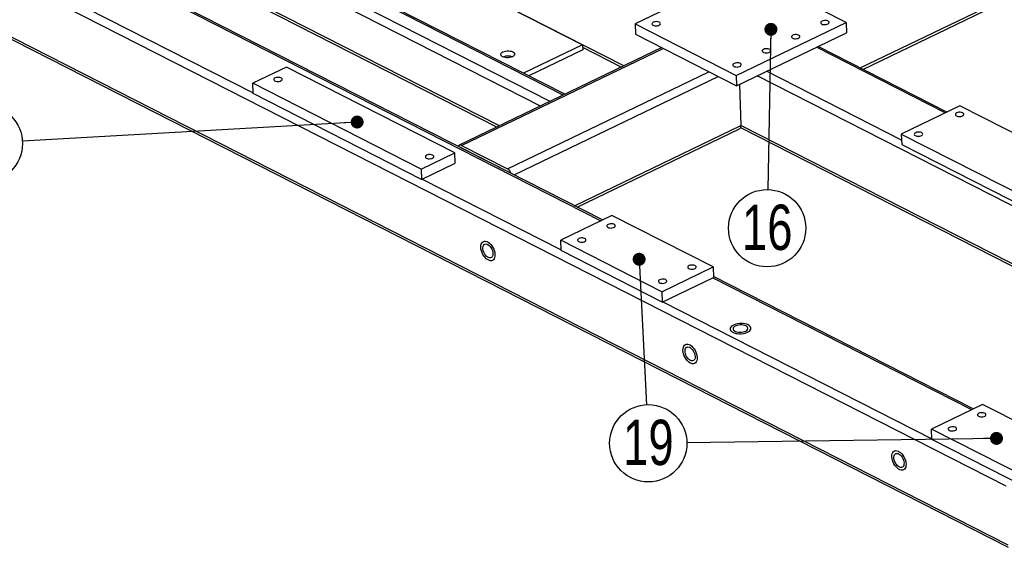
# Model space of a CAD drawing. Header units: millimetres. Extents: x 5 to 3649, y 4 to 418.
# Tile 26 of 105: x 1039 to 1115, y 211 to 251. Entities that reach past the tile are written whole.
import ezdxf

# ---------------------------------------------------------------- set-up
doc = ezdxf.new("R2010")
doc.units = ezdxf.units.MM
doc.layers.add('NOTES', color=6, linetype='Continuous')
doc.layers.add('TRAIT-FORT', color=4, linetype='Continuous', lineweight=25)
doc.styles.add('SLDTEXTSTYLE0', font='TXT', dxfattribs={"width": 0.75})
doc.dimstyles.new('SLDDIMSTYLE6', dxfattribs={"dimtxt": 0.18, "dimasz": 1, "dimexe": 0, "dimexo": 0.0625, "dimgap": 0, "dimtad": 0, "dimtih": 1, "dimtoh": 1, "dimdec": 0, "dimrnd": 1e-09, "dimzin": 0, "dimdsep": 46, "dimtxsty": 'Standard', "dimblk1": 'DOT', "dimblk2": 'DOT', "dimsah": 1, "dimcen": 0.09, "dimadec": 0, "dimazin": 0, "dimtfac": 1, "dimtdec": 0, "dimtofl": 0, "dimtmove": 0, "dimatfit": 3, "dimldrblk": 'DOT', "dimfxl": 1, "dimfrac": 2, "dimtolj": 1, "dimtzin": 0, "dimarcsym": 0})

# ---------------------------------------------------------------- blocks, each defined once
blk = doc.blocks.new('SW_NOTE_71')
at = {"layer": 'NOTES', "color": 0}
blk.add_circle((0.148, -2.979), 2.983, dxfattribs=at)
at = {"layer": 'NOTES', "color": 0, "insert": (0.157, -1.16), "char_height": 3.5, "attachment_point": 2, "style": 'SLDTEXTSTYLE0'}
blk.add_mtext('19', dxfattribs=at)
blk = doc.blocks.new('_Dot')
at = {"color": 0, "linetype": 'ByBlock', "lineweight": -2}
blk.add_line((-0.5, 0), (-1, 0), dxfattribs=at)
at = {"color": 0, "linetype": 'ByBlock', "const_width": 0.5}
blk.add_lwpolyline([(-0.25, 0, 1), (0.25, 0, 1)], format="xyb", close=True, dxfattribs=at)
blk = doc.blocks.new('SW_NOTE_72')
at = {"layer": 'NOTES', "color": 0}
blk.add_circle((-2.978, -0.171), 2.983, dxfattribs=at)
at = {"layer": 'NOTES', "color": 0, "insert": (-2.968, 1.648), "char_height": 3.5, "attachment_point": 2, "style": 'SLDTEXTSTYLE0'}
blk.add_mtext('18', dxfattribs=at)
blk = doc.blocks.new('SW_NOTE_73')
at = {"layer": 'NOTES', "color": 0}
blk.add_circle((-0.056, -2.982), 2.983, dxfattribs=at)
at = {"layer": 'NOTES', "color": 0, "insert": (-0.047, -1.163), "char_height": 3.5, "attachment_point": 2, "style": 'SLDTEXTSTYLE0'}
blk.add_mtext('16', dxfattribs=at)

msp = doc.modelspace()

# ---------------------------------------------------------------- linework, layer by layer
at = {"layer": 'TRAIT-FORT', "lineweight": 25}
for p, q in [((1015.291608, 271.016208), (1084.222981, 235.914954)), ((1084.348258, 235.975313), (1015.66646, 270.949478)), ((1007.21499, 270.585789), (1115.491775, 215.449053)), ((1007.38029, 266.03877), (1115.657075, 210.902034)), ((1007.61979, 265.735318), (1115.677677, 210.710049)), ((1081.315244, 245.615475), (1052.809032, 260.131417)), ((1081.440521, 245.675834), (1053.033052, 260.141494)), ((1085.99995, 247.872591), (1061.201124, 260.500656)), ((1080.296786, 245.124777), (1051.790575, 259.640718)), ((1079.559954, 244.769767), (1051.465674, 259.075945)), ((1035.23376, 257.048282), (1057.351021, 245.785724)), ((1068.228704, 256.922069), (1082.804425, 249.499817)), ((1076.381182, 243.238219), (1051.582356, 255.866284)), ((1051.712408, 255.618565), (1076.198045, 243.149982)), ((1095.34892, 255.20451), (1086.861772, 251.115358)), ((1103.157342, 251.228303), (1095.34892, 255.20451)), ((1104.250496, 247.709237), (1115.9726, 253.357007)), ((1104.455114, 247.605041), (1116.024689, 253.179322)), ((1086.861772, 251.115358), (1094.670194, 247.139151)), ((1086.861772, 251.115358), (1086.890943, 250.312943)), ((1094.670194, 247.139151), (1103.157342, 251.228303)), ((1103.157342, 251.228303), (1103.186513, 250.425887)), ((1086.890943, 250.312943), (1094.699365, 246.336736)), ((1094.699365, 246.336736), (1103.186513, 250.425887)), ((1082.804425, 249.499817), (1078.244996, 247.30306)), ((1082.804425, 249.499817), (1082.819011, 249.098609)), ((1088.920222, 249.279593), (1073.279727, 241.743922)), ((1073.465473, 241.729335), (1089.025245, 249.226113)), ((1082.819011, 249.098609), (1078.656928, 247.093296)), ((1082.811148, 249.3149), (1085.816813, 247.784354)), ((1110.818451, 244.240548), (1100.866692, 249.308186)), ((1110.943728, 244.300907), (1100.991969, 249.368545)), ((1059.926653, 247.785015), (1057.323927, 246.531009)), ((1072.940689, 241.158004), (1059.926653, 247.785015)), ((1077.005291, 239.926788), (1092.565063, 247.423566)), ((1107.44286, 242.14649), (1097.019185, 247.454437)), ((1070.337964, 239.903997), (1057.323927, 246.531009)), ((1057.353098, 245.728594), (1057.323927, 246.531009)), ((1077.515351, 239.454768), (1093.289331, 247.054753)), ((1094.670194, 247.139151), (1094.699365, 246.336736)), ((1094.922245, 246.44412), (1095.03762, 243.270426)), ((1132.158073, 228.830783), (1096.282353, 247.099428)), ((1070.367134, 239.101582), (1057.353098, 245.728594)), ((1111.95263, 244.787002), (1107.426151, 242.606121)), ((1124.966667, 238.15999), (1111.95263, 244.787002)), ((1082.183911, 237.077443), (1095.03762, 243.270426)), ((1082.388529, 236.973247), (1094.925615, 243.01368)), ((1095.009189, 243.10341), (1127.471675, 226.572853)), ((1127.654813, 226.661089), (1095.03762, 243.270426)), ((1107.426151, 242.606121), (1120.440188, 235.979109)), ((1107.426151, 242.606121), (1107.455322, 241.803706)), ((1070.337964, 239.903997), (1072.940689, 241.158004)), ((1072.96986, 240.355589), (1072.940689, 241.158004)), ((1073.465473, 241.729335), (1077.005291, 239.926788)), ((1077.012584, 239.726184), (1073.472766, 241.528731)), ((1073.507027, 241.495888), (1073.522563, 241.503373)), ((1107.455322, 241.803706), (1120.469358, 235.176694)), ((1070.367134, 239.101582), (1072.96986, 240.355589)), ((1070.337964, 239.903997), (1070.367134, 239.101582)), ((1070.423715, 239.128843), (1081.14068, 233.671547)), ((1085.074255, 236.325103), (1081.113586, 234.416832)), ((1092.882677, 232.348896), (1085.074255, 236.325103)), ((1081.142757, 233.614417), (1081.113586, 234.416832)), ((1088.922008, 230.440625), (1081.113586, 234.416832)), ((1088.951179, 229.63821), (1081.142757, 233.614417)), ((1088.922008, 230.440625), (1092.882677, 232.348896)), ((1092.882677, 232.348896), (1092.911848, 231.54648)), ((1088.951179, 229.63821), (1092.911848, 231.54648)), ((1092.855267, 231.519219), (1112.853862, 221.335529)), ((1112.979139, 221.395888), (1092.909326, 231.615844)), ((1088.922008, 230.440625), (1088.951179, 229.63821)), ((1089.00776, 229.665471), (1109.77156, 219.092122)), ((1113.705136, 221.745677), (1109.744467, 219.837406)), ((1121.513558, 217.76947), (1113.705136, 221.745677)), ((1109.773637, 219.034991), (1109.744467, 219.837406)), ((1117.552889, 215.861199), (1109.744467, 219.837406)), ((1117.582059, 215.058784), (1109.773637, 219.034991))]:
    msp.add_line(p, q, dxfattribs=at)
at = {"layer": 'TRAIT-FORT', "lineweight": 25, "flags": 128}
for points in [[(1088.270091, 251.239312), (1088.20904, 251.200156), (1088.173072, 251.15447), (1088.165383, 251.106312), (1088.186655, 251.059961), (1088.234999, 251.019536), (1088.306119, 250.988629), (1088.393696, 250.969986), (1088.489948, 250.965263), (1088.586323, 250.974881), (1088.674257, 250.997984), (1088.745937, 251.032519), (1088.794994, 251.075419), (1088.817069, 251.122872), (1088.810201, 251.17066), (1088.775, 251.214538), (1088.714593, 251.250607), (1088.634348, 251.275662), (1088.541396, 251.287477), (1088.443994, 251.285002), (1088.350799, 251.268457), (1088.270091, 251.239312)], [(1101.306547, 251.329667), (1101.245496, 251.290512), (1101.209528, 251.244826), (1101.201839, 251.196668), (1101.223111, 251.150317), (1101.271455, 251.109892), (1101.342575, 251.078985), (1101.430152, 251.060341), (1101.526404, 251.055619), (1101.622779, 251.065236), (1101.710713, 251.088339), (1101.782393, 251.122875), (1101.83145, 251.165775), (1101.853525, 251.213227), (1101.846657, 251.261016), (1101.811456, 251.304894), (1101.751049, 251.340962), (1101.670804, 251.366018), (1101.577852, 251.377832), (1101.480451, 251.375357), (1101.387255, 251.358812), (1101.306547, 251.329667)], [(1099.043307, 250.239227), (1098.982257, 250.200072), (1098.946289, 250.154385), (1098.938599, 250.106227), (1098.959872, 250.059876), (1099.008216, 250.019451), (1099.079336, 249.988544), (1099.166913, 249.969901), (1099.263165, 249.965178), (1099.359539, 249.974796), (1099.447473, 249.997899), (1099.519154, 250.032435), (1099.568211, 250.075335), (1099.590286, 250.122787), (1099.583418, 250.170575), (1099.548216, 250.214453), (1099.487809, 250.250522), (1099.407565, 250.275577), (1099.314612, 250.287392), (1099.217211, 250.284917), (1099.124016, 250.268372), (1099.043307, 250.239227)], [(1076.624069, 248.577116), (1076.552914, 248.623191), (1076.505187, 248.676524), (1076.483283, 248.734441), (1076.488298, 248.794038), (1076.519982, 248.852327), (1076.576745, 248.906384), (1076.655742, 248.953499), (1076.753012, 248.99131), (1076.863676, 249.01792), (1076.982185, 249.031996), (1077.102598, 249.03283), (1077.218875, 249.020382), (1077.325187, 248.995276), (1077.416202, 248.95877), (1077.487357, 248.912695), (1077.535084, 248.859362), (1077.556988, 248.801445), (1077.551973, 248.741848), (1077.520289, 248.683559), (1077.463526, 248.629502), (1077.384529, 248.582387), (1077.287259, 248.544576), (1077.176595, 248.517966), (1077.058086, 248.50389), (1076.937673, 248.503056), (1076.821396, 248.515504), (1076.715084, 248.54061), (1076.624069, 248.577116)], [(1096.780068, 249.148786), (1096.719017, 249.109631), (1096.683049, 249.063945), (1096.67536, 249.015787), (1096.696632, 248.969436), (1096.744976, 248.929011), (1096.816096, 248.898104), (1096.903673, 248.879461), (1096.999925, 248.874738), (1097.0963, 248.884355), (1097.184234, 248.907458), (1097.255914, 248.941994), (1097.304971, 248.984894), (1097.327046, 249.032347), (1097.320178, 249.080135), (1097.284977, 249.124013), (1097.22457, 249.160082), (1097.144325, 249.185137), (1097.051373, 249.196952), (1096.953972, 249.194477), (1096.860776, 249.177931), (1096.780068, 249.148786)], [(1094.516828, 248.058346), (1094.455778, 248.019191), (1094.41981, 247.973504), (1094.41212, 247.925346), (1094.433393, 247.878996), (1094.481737, 247.838571), (1094.552857, 247.807663), (1094.640434, 247.78902), (1094.736686, 247.784297), (1094.83306, 247.793915), (1094.920994, 247.817018), (1094.992674, 247.851554), (1095.041732, 247.894454), (1095.063807, 247.941906), (1095.056939, 247.989694), (1095.021737, 248.033572), (1094.96133, 248.069641), (1094.881086, 248.094696), (1094.788133, 248.106511), (1094.690732, 248.104036), (1094.597537, 248.087491), (1094.516828, 248.058346)], [(1059.054753, 246.939321), (1058.993703, 246.900165), (1058.957735, 246.854479), (1058.950045, 246.806321), (1058.971318, 246.75997), (1059.019662, 246.719545), (1059.090782, 246.688638), (1059.178359, 246.669995), (1059.27461, 246.665272), (1059.370985, 246.67489), (1059.458919, 246.697993), (1059.530599, 246.732529), (1059.579656, 246.775429), (1059.601732, 246.822881), (1059.594863, 246.870669), (1059.559662, 246.914547), (1059.499255, 246.950616), (1059.419011, 246.975671), (1059.326058, 246.987486), (1059.228657, 246.985011), (1059.135462, 246.968466), (1059.054753, 246.939321)], [(1111.703122, 244.241178), (1111.642071, 244.202023), (1111.606103, 244.156336), (1111.598414, 244.108178), (1111.619686, 244.061828), (1111.66803, 244.021403), (1111.73915, 243.990495), (1111.826727, 243.971852), (1111.922979, 243.96713), (1112.019354, 243.976747), (1112.107288, 243.99985), (1112.178968, 244.034386), (1112.228025, 244.077286), (1112.2501, 244.124738), (1112.243232, 244.172526), (1112.20803, 244.216404), (1112.147624, 244.252473), (1112.067379, 244.277528), (1111.974427, 244.289343), (1111.877025, 244.286868), (1111.78383, 244.270323), (1111.703122, 244.241178)], [(1108.534586, 242.714562), (1108.473536, 242.675406), (1108.437568, 242.62972), (1108.429878, 242.581562), (1108.451151, 242.535211), (1108.499495, 242.494786), (1108.570615, 242.463879), (1108.658192, 242.445236), (1108.754444, 242.440513), (1108.850818, 242.45013), (1108.938752, 242.473234), (1109.010432, 242.507769), (1109.05949, 242.550669), (1109.081565, 242.598122), (1109.074697, 242.64591), (1109.039495, 242.689788), (1108.979088, 242.725857), (1108.898844, 242.750912), (1108.805891, 242.762727), (1108.70849, 242.760252), (1108.615295, 242.743707), (1108.534586, 242.714562)], [(1070.767386, 240.97501), (1070.706336, 240.935855), (1070.670368, 240.890169), (1070.662678, 240.842011), (1070.683951, 240.79566), (1070.732295, 240.755235), (1070.803415, 240.724328), (1070.890992, 240.705684), (1070.987243, 240.700962), (1071.083618, 240.710579), (1071.171552, 240.733682), (1071.243232, 240.768218), (1071.292289, 240.811118), (1071.314365, 240.85857), (1071.307496, 240.906359), (1071.272295, 240.950237), (1071.211888, 240.986306), (1071.131644, 241.011361), (1071.038691, 241.023175), (1070.94129, 241.0207), (1070.848095, 241.004155), (1070.767386, 240.97501)], [(1084.785144, 235.631226), (1084.724093, 235.592071), (1084.688126, 235.546384), (1084.680436, 235.498226), (1084.701709, 235.451875), (1084.750053, 235.41145), (1084.821173, 235.380543), (1084.90875, 235.3619), (1085.005001, 235.357177), (1085.101376, 235.366795), (1085.18931, 235.389898), (1085.26099, 235.424434), (1085.310047, 235.467334), (1085.332123, 235.514786), (1085.325254, 235.562574), (1085.290053, 235.606452), (1085.229646, 235.642521), (1085.149402, 235.667576), (1085.056449, 235.679391), (1084.959048, 235.676916), (1084.865853, 235.660371), (1084.785144, 235.631226)], [(1076.037781, 233.308405), (1076.033165, 233.184131), (1076.010092, 233.073567), (1075.969348, 232.980479), (1075.912322, 232.908037), (1075.840954, 232.858707), (1075.757676, 232.834169), (1075.665323, 232.835259), (1075.56704, 232.861939), (1075.466174, 232.913302), (1075.36616, 232.987598), (1075.270404, 233.082297), (1075.182167, 233.194175), (1075.104453, 233.31942), (1075.039909, 233.453769), (1074.990733, 233.592646), (1074.958599, 233.731321), (1074.944602, 233.865074), (1074.949219, 233.989347), (1074.972292, 234.099911), (1075.013035, 234.192999), (1075.070062, 234.265441), (1075.141429, 234.314772), (1075.224707, 234.339309), (1075.31706, 234.338219), (1075.415343, 234.311539), (1075.516209, 234.260176), (1075.616223, 234.18588), (1075.711979, 234.091181), (1075.800217, 233.979304), (1075.877931, 233.854058), (1075.942475, 233.719709), (1075.991651, 233.580832), (1076.023784, 233.442157), (1076.037781, 233.308405)], [(1076.037781, 233.308405), (1076.033165, 233.184131), (1076.010092, 233.073567), (1075.969348, 232.980479), (1075.912322, 232.908037), (1075.840954, 232.858707), (1075.757676, 232.834169), (1075.665323, 232.835259), (1075.56704, 232.861939), (1075.466174, 232.913302), (1075.36616, 232.987598), (1075.270404, 233.082297), (1075.182167, 233.194175), (1075.104453, 233.31942), (1075.039909, 233.453769), (1074.990733, 233.592646), (1074.958599, 233.731321), (1074.944602, 233.865074), (1074.949219, 233.989347), (1074.972292, 234.099911), (1075.013035, 234.192999), (1075.070062, 234.265441), (1075.141429, 234.314772), (1075.224707, 234.339309), (1075.31706, 234.338219), (1075.415343, 234.311539), (1075.516209, 234.260176), (1075.616223, 234.18588), (1075.711979, 234.091181), (1075.800217, 233.979304), (1075.877931, 233.854058), (1075.942475, 233.719709), (1075.991651, 233.580832), (1076.023784, 233.442157), (1076.037781, 233.308405)], [(1082.521905, 234.540785), (1082.460854, 234.50163), (1082.424886, 234.455944), (1082.417197, 234.407786), (1082.438469, 234.361435), (1082.486813, 234.32101), (1082.557933, 234.290103), (1082.64551, 234.27146), (1082.741762, 234.266737), (1082.838137, 234.276354), (1082.926071, 234.299457), (1082.997751, 234.333993), (1083.046808, 234.376893), (1083.068883, 234.424346), (1083.062015, 234.472134), (1083.026813, 234.516012), (1082.966407, 234.552081), (1082.886162, 234.577136), (1082.793209, 234.588951), (1082.695808, 234.586476), (1082.602613, 234.56993), (1082.521905, 234.540785)], [(1075.881613, 233.387929), (1075.876404, 233.284767), (1075.853184, 233.195725), (1075.813037, 233.124967), (1075.75784, 233.0758), (1075.690176, 233.050525), (1075.613208, 233.050322), (1075.530534, 233.075202), (1075.44602, 233.124), (1075.363619, 233.194436), (1075.287183, 233.283215), (1075.220286, 233.386187), (1075.166056, 233.498536), (1075.127029, 233.61501), (1075.10503, 233.730161), (1075.101088, 233.838607), (1075.115387, 233.935275), (1075.147257, 234.015646), (1075.19521, 234.075962), (1075.257002, 234.113403), (1075.329745, 234.126217), (1075.410037, 234.113806), (1075.494124, 234.07675), (1075.578073, 234.016781), (1075.65796, 233.936704), (1075.73005, 233.840263), (1075.79097, 233.731968), (1075.837873, 233.616882), (1075.868566, 233.500386), (1075.881613, 233.387929)], [(1091.031882, 232.45026), (1090.970831, 232.411105), (1090.934863, 232.365419), (1090.927174, 232.317261), (1090.948446, 232.27091), (1090.99679, 232.230485), (1091.06791, 232.199578), (1091.155487, 232.180934), (1091.251739, 232.176212), (1091.348114, 232.185829), (1091.436048, 232.208932), (1091.507728, 232.243468), (1091.556785, 232.286368), (1091.57886, 232.33382), (1091.571992, 232.381609), (1091.536791, 232.425487), (1091.476384, 232.461555), (1091.396139, 232.486611), (1091.303187, 232.498425), (1091.205785, 232.49595), (1091.11259, 232.479405), (1091.031882, 232.45026)], [(1088.768642, 231.35982), (1088.707592, 231.320665), (1088.671624, 231.274978), (1088.663934, 231.22682), (1088.685207, 231.180469), (1088.733551, 231.140044), (1088.804671, 231.109137), (1088.892248, 231.090494), (1088.9885, 231.085771), (1089.084874, 231.095389), (1089.172808, 231.118492), (1089.244488, 231.153028), (1089.293545, 231.195928), (1089.315621, 231.24338), (1089.308752, 231.291168), (1089.273551, 231.335046), (1089.213144, 231.371115), (1089.1329, 231.39617), (1089.039947, 231.407985), (1088.942546, 231.40551), (1088.849351, 231.388965), (1088.768642, 231.35982)], [(1095.595501, 227.877186), (1095.48495, 227.923456), (1095.357932, 227.958403), (1095.218773, 227.980837), (1095.072211, 227.989993), (1094.923238, 227.98556), (1094.776927, 227.967689), (1094.63826, 227.936989), (1094.511959, 227.894504), (1094.402326, 227.841682), (1094.313093, 227.780322), (1094.2473, 227.712512), (1094.207187, 227.640563), (1094.19412, 227.566924), (1094.208544, 227.494103), (1094.249968, 227.42458), (1094.31698, 227.360723), (1094.4073, 227.304705), (1094.517851, 227.258435), (1094.644869, 227.223488), (1094.784029, 227.201055), (1094.93059, 227.191899), (1095.079563, 227.196332), (1095.225874, 227.214203), (1095.364541, 227.244903), (1095.490842, 227.287388), (1095.600475, 227.34021), (1095.689708, 227.40157), (1095.755501, 227.469379), (1095.795614, 227.541329), (1095.808681, 227.614967), (1095.794257, 227.687788), (1095.752834, 227.757311), (1095.685821, 227.821169), (1095.595501, 227.877186)], [(1095.595501, 227.877186), (1095.48495, 227.923456), (1095.357932, 227.958403), (1095.218773, 227.980837), (1095.072211, 227.989993), (1094.923238, 227.98556), (1094.776927, 227.967689), (1094.63826, 227.936989), (1094.511959, 227.894504), (1094.402326, 227.841682), (1094.313093, 227.780322), (1094.2473, 227.712512), (1094.207187, 227.640563), (1094.19412, 227.566924), (1094.208544, 227.494103), (1094.249968, 227.42458), (1094.31698, 227.360723), (1094.4073, 227.304705), (1094.517851, 227.258435), (1094.644869, 227.223488), (1094.784029, 227.201055), (1094.93059, 227.191899), (1095.079563, 227.196332), (1095.225874, 227.214203), (1095.364541, 227.244903), (1095.490842, 227.287388), (1095.600475, 227.34021), (1095.689708, 227.40157), (1095.755501, 227.469379), (1095.795614, 227.541329), (1095.808681, 227.614967), (1095.794257, 227.687788), (1095.752834, 227.757311), (1095.685821, 227.821169), (1095.595501, 227.877186)], [(1095.425758, 227.795403), (1095.331908, 227.833362), (1095.222603, 227.859985), (1095.102956, 227.874028), (1094.97856, 227.874835), (1094.855231, 227.862367), (1094.738738, 227.837208), (1094.634526, 227.800534), (1094.547469, 227.75406), (1094.481638, 227.699958), (1094.440109, 227.64076), (1094.424827, 227.579232), (1094.436504, 227.518252), (1094.474595, 227.460671), (1094.537319, 227.409182), (1094.621743, 227.366192), (1094.723919, 227.333711), (1094.83907, 227.313257), (1094.961811, 227.305789), (1095.086404, 227.311654), (1095.207022, 227.330578), (1095.318025, 227.361677), (1095.414223, 227.403496), (1095.491118, 227.45408), (1095.545115, 227.511064), (1095.573688, 227.571783), (1095.575501, 227.633398), (1095.550471, 227.693028), (1095.499766, 227.747885), (1095.425758, 227.795403)], [(1091.654625, 225.355991), (1091.650009, 225.231717), (1091.626936, 225.121153), (1091.586192, 225.028065), (1091.529166, 224.955623), (1091.457798, 224.906293), (1091.37452, 224.881755), (1091.282167, 224.882845), (1091.183884, 224.909525), (1091.083018, 224.960888), (1090.983004, 225.035184), (1090.887248, 225.129883), (1090.799011, 225.241761), (1090.721297, 225.367006), (1090.656753, 225.501355), (1090.607577, 225.640232), (1090.575443, 225.778908), (1090.561446, 225.91266), (1090.566063, 226.036933), (1090.589136, 226.147497), (1090.629879, 226.240585), (1090.686906, 226.313028), (1090.758273, 226.362358), (1090.841551, 226.386896), (1090.933904, 226.385806), (1091.032187, 226.359125), (1091.133053, 226.307762), (1091.233067, 226.233466), (1091.328823, 226.138767), (1091.417061, 226.02689), (1091.494775, 225.901644), (1091.559319, 225.767295), (1091.608495, 225.628419), (1091.640628, 225.489743), (1091.654625, 225.355991)], [(1091.654625, 225.355991), (1091.650009, 225.231717), (1091.626936, 225.121153), (1091.586192, 225.028065), (1091.529166, 224.955623), (1091.457798, 224.906293), (1091.37452, 224.881755), (1091.282167, 224.882845), (1091.183884, 224.909525), (1091.083018, 224.960888), (1090.983004, 225.035184), (1090.887248, 225.129883), (1090.799011, 225.241761), (1090.721297, 225.367006), (1090.656753, 225.501355), (1090.607577, 225.640232), (1090.575443, 225.778908), (1090.561446, 225.91266), (1090.566063, 226.036933), (1090.589136, 226.147497), (1090.629879, 226.240585), (1090.686906, 226.313028), (1090.758273, 226.362358), (1090.841551, 226.386896), (1090.933904, 226.385806), (1091.032187, 226.359125), (1091.133053, 226.307762), (1091.233067, 226.233466), (1091.328823, 226.138767), (1091.417061, 226.02689), (1091.494775, 225.901644), (1091.559319, 225.767295), (1091.608495, 225.628419), (1091.640628, 225.489743), (1091.654625, 225.355991)], [(1091.498457, 225.435515), (1091.493248, 225.332353), (1091.470028, 225.243311), (1091.429881, 225.172553), (1091.374684, 225.123387), (1091.30702, 225.098111), (1091.230051, 225.097908), (1091.147378, 225.122788), (1091.062864, 225.171586), (1090.980463, 225.242022), (1090.904027, 225.330801), (1090.83713, 225.433773), (1090.7829, 225.546122), (1090.743873, 225.662596), (1090.721874, 225.777747), (1090.717932, 225.886193), (1090.732231, 225.982861), (1090.764101, 226.063232), (1090.812054, 226.123548), (1090.873846, 226.160989), (1090.946589, 226.173803), (1091.026881, 226.161392), (1091.110968, 226.124336), (1091.194917, 226.064367), (1091.274804, 225.98429), (1091.346894, 225.88785), (1091.407814, 225.779554), (1091.454717, 225.664468), (1091.48541, 225.547973), (1091.498457, 225.435515)], [(1113.416025, 221.0518), (1113.354974, 221.012645), (1113.319006, 220.966959), (1113.311317, 220.918801), (1113.332589, 220.87245), (1113.380933, 220.832025), (1113.452053, 220.801118), (1113.53963, 220.782475), (1113.635882, 220.777752), (1113.732257, 220.787369), (1113.820191, 220.810472), (1113.891871, 220.845008), (1113.940928, 220.887908), (1113.963003, 220.935361), (1113.956135, 220.983149), (1113.920934, 221.027027), (1113.860527, 221.063096), (1113.780282, 221.088151), (1113.68733, 221.099966), (1113.589928, 221.097491), (1113.496733, 221.080945), (1113.416025, 221.0518)], [(1111.152785, 219.96136), (1111.091735, 219.922205), (1111.055767, 219.876518), (1111.048077, 219.82836), (1111.06935, 219.782009), (1111.117694, 219.741585), (1111.188814, 219.710677), (1111.276391, 219.692034), (1111.372643, 219.687311), (1111.469017, 219.696929), (1111.556951, 219.720032), (1111.628631, 219.754568), (1111.677689, 219.797468), (1111.699764, 219.84492), (1111.692895, 219.892708), (1111.657694, 219.936586), (1111.597287, 219.972655), (1111.517043, 219.99771), (1111.42409, 220.009525), (1111.326689, 220.00705), (1111.233494, 219.990505), (1111.152785, 219.96136)], [(1107.792031, 217.138496), (1107.787414, 217.014223), (1107.764341, 216.903659), (1107.723598, 216.810571), (1107.666571, 216.738129), (1107.595204, 216.688798), (1107.511925, 216.66426), (1107.419572, 216.66535), (1107.321289, 216.692031), (1107.220424, 216.743394), (1107.12041, 216.81769), (1107.024654, 216.912389), (1106.936416, 217.024266), (1106.858702, 217.149512), (1106.794158, 217.283861), (1106.744982, 217.422737), (1106.712848, 217.561413), (1106.698852, 217.695165), (1106.703468, 217.819439), (1106.726541, 217.930003), (1106.767285, 218.023091), (1106.824311, 218.095533), (1106.895679, 218.144863), (1106.978957, 218.169401), (1107.07131, 218.168311), (1107.169593, 218.141631), (1107.270459, 218.090268), (1107.370473, 218.015972), (1107.466229, 217.921273), (1107.554466, 217.809395), (1107.63218, 217.68415), (1107.696724, 217.549801), (1107.7459, 217.410924), (1107.778034, 217.272249), (1107.792031, 217.138496)], [(1107.792031, 217.138496), (1107.787414, 217.014223), (1107.764341, 216.903659), (1107.723598, 216.810571), (1107.666571, 216.738129), (1107.595204, 216.688798), (1107.511925, 216.66426), (1107.419572, 216.66535), (1107.321289, 216.692031), (1107.220424, 216.743394), (1107.12041, 216.81769), (1107.024654, 216.912389), (1106.936416, 217.024266), (1106.858702, 217.149512), (1106.794158, 217.283861), (1106.744982, 217.422737), (1106.712848, 217.561413), (1106.698852, 217.695165), (1106.703468, 217.819439), (1106.726541, 217.930003), (1106.767285, 218.023091), (1106.824311, 218.095533), (1106.895679, 218.144863), (1106.978957, 218.169401), (1107.07131, 218.168311), (1107.169593, 218.141631), (1107.270459, 218.090268), (1107.370473, 218.015972), (1107.466229, 217.921273), (1107.554466, 217.809395), (1107.63218, 217.68415), (1107.696724, 217.549801), (1107.7459, 217.410924), (1107.778034, 217.272249), (1107.792031, 217.138496)], [(1107.635862, 217.218021), (1107.630654, 217.114859), (1107.607433, 217.025817), (1107.567286, 216.955059), (1107.51209, 216.905892), (1107.444426, 216.880617), (1107.367457, 216.880414), (1107.284783, 216.905293), (1107.200269, 216.954092), (1107.117868, 217.024527), (1107.041432, 217.113307), (1106.974535, 217.216278), (1106.920305, 217.328628), (1106.881279, 217.445101), (1106.85928, 217.560253), (1106.855338, 217.668698), (1106.869636, 217.765367), (1106.901507, 217.845738), (1106.949459, 217.906054), (1107.011252, 217.943495), (1107.083995, 217.956309), (1107.164287, 217.943898), (1107.248373, 217.906841), (1107.332323, 217.846873), (1107.41221, 217.766796), (1107.484299, 217.670355), (1107.545219, 217.56206), (1107.592122, 217.446974), (1107.622815, 217.330478), (1107.635862, 217.218021)]]:
    msp.add_lwpolyline(points, dxfattribs=at)
at = {"layer": 'TRAIT-FORT', "lineweight": 25}
for centre, radius, start, end in [((1077.059864, 247.675094), 0.959952, 70.52963033, 113.63434052), ((1094.78884, 243.226152), 0.252689, 302.77067345, 10.09100764), ((1073.363094, 241.576062), 0.18432, 56.25895036, 154.92027148), ((1073.414707, 241.425114), 0.118774, 60.73739682, 90.92239661), ((1076.664948, 239.362997), 0.658554, 18.2607481, 58.88194577), ((1076.895244, 239.508625), 0.247186, 43.78582643, 61.65991873)]:
    msp.add_arc(centre, radius, start, end, dxfattribs=at)

# ---------------------------------------------------------------- block references
at = {"layer": 'NOTES'}
for name, p in [('SW_NOTE_72', (1039.536163, 242.053896)), ('SW_NOTE_73', (1097.117817, 238.324292)), ('SW_NOTE_71', (1087.731509, 221.71739))]:
    msp.add_blockref(name, p, dxfattribs=at)

# ---------------------------------------------------------------- leaders
for points in [[(1097.351011, 250.691136), (1097.117817, 238.324292)], [(1065.392092, 243.537073), (1039.536163, 242.053896)], [(1087.174879, 232.94509), (1087.731509, 221.71739)], [(1114.777683, 219.116109), (1090.861519, 218.780305)]]:
    msp.add_leader(points, dimstyle='SLDDIMSTYLE6', dxfattribs=at)

doc.saveas('drawing.dxf')
